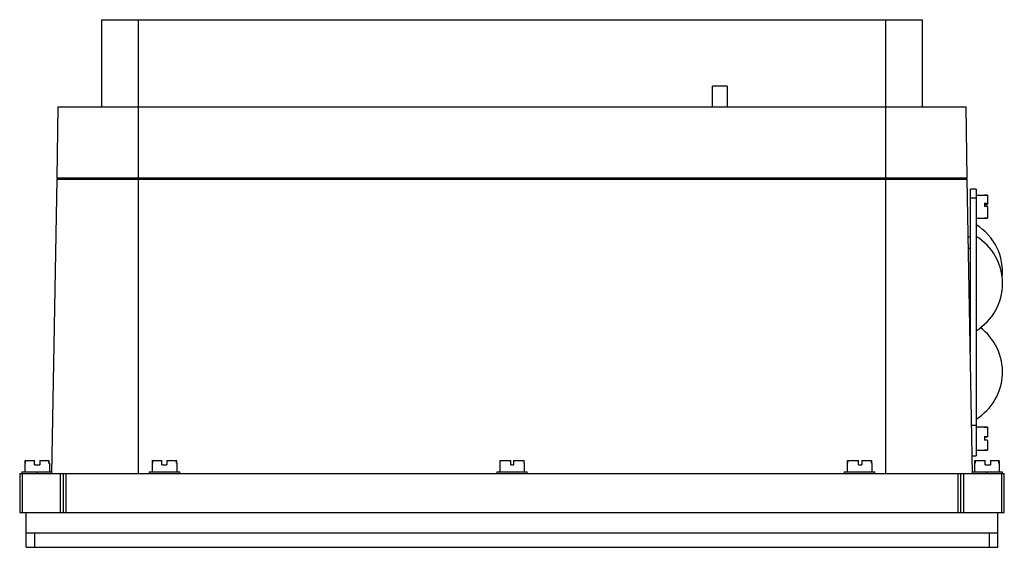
# Model space of a CAD drawing. Header units: millimetres. Extents: x 50 to 390, y 212 to 394.
import ezdxf

# ---------------------------------------------------------------- set-up
doc = ezdxf.new("R2010")
doc.units = ezdxf.units.MM
doc.header["$LTSCALE"] = 39.449108
doc.layers.get('0').update_dxf_attribs({"linetype": 'CONTINUOUS'})

msp = doc.modelspace()

# ---------------------------------------------------------------- linework, layer by layer
at = {"color": 7, "linetype": 'Continuous'}
for p, q in [((78.1, 394.33), (78.1, 364.33)), ((78.1, 394.33), (361.66, 394.33)), ((90.88, 364.33), (90.88, 394.33)), ((348.88, 394.33), (348.88, 364.33)), ((361.66, 364.33), (361.66, 394.33)), ((289.16, 364.33), (289.16, 371.42)), ((294.16, 371.42), (289.16, 371.42)), ((294.16, 371.42), (294.16, 364.33)), ((63.1, 364.33), (62.67, 339.63)), ((63.1, 364.33), (376.66, 364.33)), ((90.88, 237.83), (90.88, 364.33)), ((348.88, 364.33), (348.88, 237.83)), ((377.09, 339.63), (376.66, 364.33)), ((62.65, 339.33), (60.88, 237.83)), ((62.65, 339.33), (377.11, 339.33)), ((377.09, 339.63), (62.67, 339.63)), ((65.66, 339.63), (65.65, 339.33)), ((374.11, 339.33), (374.1, 339.63)), ((378.88, 237.83), (377.11, 339.33)), ((380.15, 335.83), (378.15, 335.83)), ((378.15, 279.66), (378.15, 335.83)), ((380.15, 335.83), (380.15, 243.83)), ((380.15, 333.83), (383.05, 333.83)), ((383.05, 333.83), (383.05, 333.77)), ((383.05, 333.8), (384.05, 333.8)), ((384.05, 333.77), (383.05, 333.77)), ((384.05, 333.8), (384.05, 330.64)), ((378.15, 332.83), (380.15, 332.83)), ((383.05, 331.06), (384.05, 331.06)), ((383.05, 331.06), (383.05, 329.86)), ((383.05, 330.64), (384.05, 330.64)), ((384.05, 329.86), (383.05, 329.86)), ((384.05, 329.86), (384.05, 325.87)), ((380.15, 325.83), (383.05, 325.83)), ((383.05, 325.89), (384.05, 325.89)), ((383.05, 325.89), (383.05, 325.83)), ((384.05, 325.87), (383.05, 325.87)), ((377.46, 319.37), (378.15, 319.62)), ((377.53, 315.4), (378.15, 315.62)), ((377.95, 291.12), (378.15, 291.04)), ((378.06, 285.09), (378.15, 285.12)), ((380.15, 254.33), (378.59, 254.33)), ((380.15, 253.83), (383.05, 253.83)), ((383.05, 253.83), (383.05, 253.79)), ((383.05, 253.8), (384.05, 253.8)), ((384.05, 253.79), (383.05, 253.79)), ((384.05, 253.79), (384.05, 250.43)), ((383.05, 250.56), (384.05, 250.56)), ((383.05, 250.56), (383.05, 249.23)), ((383.05, 250.43), (384.05, 250.43)), ((384.05, 249.23), (383.05, 249.23)), ((384.05, 249.23), (384.05, 245.87)), ((380.15, 245.83), (383.05, 245.83)), ((384.05, 245.87), (383.05, 245.87)), ((383.05, 245.87), (384.05, 245.87)), ((383.05, 245.87), (383.05, 245.83)), ((51.76, 242.33), (51.76, 241.33)), ((51.76, 242.33), (55.05, 242.33)), ((51.78, 241.33), (51.78, 242.33)), ((55.05, 240.83), (55.05, 242.33)), ((56.8, 242.33), (56.8, 240.83)), ((56.8, 242.33), (60, 242.33)), ((59.98, 242.33), (59.98, 241.33)), ((60, 241.33), (60, 242.33)), ((95.71, 242.33), (95.71, 241.33)), ((95.71, 242.33), (98.92, 242.33)), ((95.76, 241.33), (95.76, 242.33)), ((98.92, 240.83), (98.92, 242.33)), ((100.67, 242.33), (100.67, 240.83)), ((100.67, 242.33), (104.05, 242.33)), ((104, 242.33), (104, 241.33)), ((104.05, 241.33), (104.05, 242.33)), ((215.71, 242.33), (219.5, 242.33)), ((215.71, 242.33), (215.71, 241.33)), ((215.78, 241.33), (215.78, 242.33)), ((219.5, 240.83), (219.5, 242.33)), ((220.39, 242.33), (224.05, 242.33)), ((220.39, 242.33), (220.39, 240.83)), ((223.98, 242.33), (223.98, 241.33)), ((224.05, 241.33), (224.05, 242.33)), ((335.71, 242.33), (339.54, 242.33)), ((335.71, 242.33), (335.71, 241.33)), ((335.76, 241.33), (335.76, 242.33)), ((339.54, 240.83), (339.54, 242.33)), ((340.68, 242.33), (344.05, 242.33)), ((340.68, 242.33), (340.68, 240.83)), ((344, 242.33), (344, 241.33)), ((344.05, 241.33), (344.05, 242.33)), ((378.78, 243.83), (380.15, 243.83)), ((379.71, 241.33), (379.71, 242.33)), ((379.76, 242.33), (383.31, 242.33)), ((379.76, 242.33), (379.76, 241.33)), ((383.31, 240.83), (383.31, 242.33)), ((385.06, 242.33), (388, 242.33)), ((385.06, 242.33), (385.06, 240.83)), ((388, 241.33), (388, 242.33)), ((388.05, 242.33), (388.05, 241.33)), ((50.63, 238.33), (50.63, 237.83)), ((50.63, 238.33), (60.88, 238.33)), ((51.63, 241.33), (51.63, 238.33)), ((51.63, 241.33), (51.76, 241.33)), ((55.05, 240.83), (56.8, 240.83)), ((55.88, 237.83), (55.88, 238.33)), ((60, 241.33), (60.13, 241.33)), ((60.13, 241.33), (60.13, 238.33)), ((60.88, 238.33), (60.88, 237.83)), ((94.63, 238.33), (94.63, 237.83)), ((94.63, 238.33), (105.13, 238.33)), ((95.63, 241.33), (95.63, 238.33)), ((95.63, 241.33), (95.71, 241.33)), ((98.92, 240.83), (100.67, 240.83)), ((104.05, 241.33), (104.13, 241.33)), ((104.13, 241.33), (104.13, 238.33)), ((105.13, 237.83), (105.13, 238.33)), ((214.63, 238.33), (225.13, 238.33)), ((214.63, 238.33), (214.63, 237.83)), ((215.63, 241.33), (215.71, 241.33)), ((215.63, 241.33), (215.63, 238.33)), ((219.5, 240.83), (220.39, 240.83)), ((224.05, 241.33), (224.13, 241.33)), ((224.13, 241.33), (224.13, 238.33)), ((225.13, 237.83), (225.13, 238.33)), ((334.63, 238.33), (345.13, 238.33)), ((334.63, 238.33), (334.63, 237.83)), ((335.63, 241.33), (335.71, 241.33)), ((335.63, 241.33), (335.63, 238.33)), ((339.54, 240.83), (340.68, 240.83)), ((344.05, 241.33), (344.13, 241.33)), ((344.13, 241.33), (344.13, 238.33)), ((345.13, 237.83), (345.13, 238.33)), ((378.87, 238.33), (389.13, 238.33)), ((379.63, 241.33), (379.76, 241.33)), ((379.63, 241.33), (379.63, 238.33)), ((383.31, 240.83), (385.06, 240.83)), ((383.88, 238.33), (383.88, 237.83)), ((388, 241.33), (388.13, 241.33)), ((388.13, 241.33), (388.13, 238.33)), ((389.13, 238.33), (389.13, 237.83)), ((49.88, 237.83), (49.88, 224.33)), ((49.88, 237.83), (389.88, 237.83)), ((50.88, 224.33), (50.88, 237.83)), ((63.88, 237.83), (63.88, 224.33)), ((64.88, 237.83), (64.88, 224.33)), ((65.88, 224.33), (65.88, 237.83)), ((373.88, 237.83), (373.88, 224.33)), ((374.88, 224.33), (374.88, 237.83)), ((375.88, 224.33), (375.88, 237.83)), ((388.88, 237.83), (388.88, 224.33)), ((389.88, 224.33), (389.88, 237.83)), ((49.88, 224.33), (389.88, 224.33)), ((52.08, 212.33), (52.08, 224.33)), ((387.68, 212.33), (387.68, 224.33)), ((52.08, 217.33), (387.68, 217.33)), ((55.08, 212.33), (55.08, 217.33)), ((384.68, 217.33), (384.68, 212.33)), ((52.08, 212.33), (387.68, 212.33))]:
    msp.add_line(p, q, dxfattribs=at)
for centre, start, end in [((370.19, 307.33), 353.9269, 58.5244), ((370.19, 303.33), 301.4756, 58.5244), ((370.19, 272.83), 301.4756, 53.627)]:
    msp.add_arc(centre, 19.08, start, end, dxfattribs=at)

doc.saveas('drawing.dxf')
